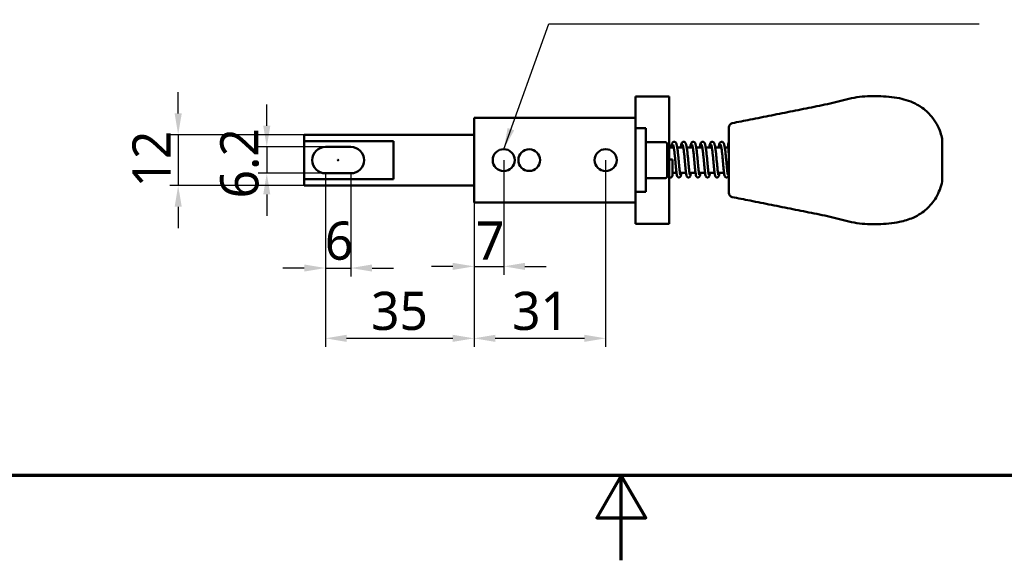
# Model space of a CAD drawing. Header units: millimetres. Extents: x 0 to 594, y 0 to 420.
# Tile 5 of 24: x 155 to 387, y 0 to 127. Entities that reach past the tile are written whole.
import ezdxf

# ---------------------------------------------------------------- set-up
doc = ezdxf.new("R2010")
doc.units = ezdxf.units.MM
doc.header["$LTSCALE"] = 2
for name, color, linetype, lineweight in [('Border (ISO)', 7, 'Continuous', 70), ('Dimension (ISO)', 7, 'Continuous', 25), ('Symbol (ISO)', 7, 'Continuous', 25), ('Visible (ISO)', 7, 'Continuous', 50)]:
    doc.layers.add(name, color=color, linetype=linetype, lineweight=lineweight)
doc.styles.add('Note Text (JIS)', font='meiryo.ttc')
doc.dimstyles.new('Default (JIS)', dxfattribs={"dimscale": 2, "dimtxt": 4.5, "dimasz": 2.5, "dimexe": 1, "dimexo": 0, "dimgap": 0.8, "dimtad": 1, "dimrnd": 1e-08, "dimdsep": 46, "dimtxsty": 'Note Text (JIS)', "dimcen": 0.09, "dimdle": 10, "dimclrd": 256, "dimclre": 256, "dimclrt": 256, "dimadec": 0, "dimazin": 2, "dimtfac": 0.777778, "dimtmove": 0, "dimatfit": 3, "dimfxl": 1, "dimtolj": 1, "dimtzin": 0, "dimlwd": -1, "dimlwe": -1, "dimarcsym": 0})
doc.dimstyles.new('Default (JIS)$7', dxfattribs={"dimscale": 2, "dimtxt": 4.5, "dimasz": 2.5, "dimexe": 1, "dimexo": 0, "dimgap": 0.8, "dimtad": 1, "dimrnd": 1e-08, "dimdsep": 46, "dimtxsty": 'Note Text (JIS)', "dimcen": 0.09, "dimdle": 10, "dimclrd": 256, "dimclre": 256, "dimclrt": 256, "dimadec": 0, "dimazin": 2, "dimtfac": 0.777778, "dimtmove": 0, "dimatfit": 3, "dimfxl": 1, "dimtolj": 1, "dimtzin": 0, "dimlwd": -1, "dimlwe": -1, "dimarcsym": 0})

# ---------------------------------------------------------------- blocks, each defined once
blk = doc.blocks.new('図面枠 既定の図面枠')
at = {"layer": 'Border (ISO)', "flags": 128}
for points in [[(10, 10), (10, 200), (287, 200), (287, 10), (10, 10)], [(148.5, 0), (148.5, 10), (145.61, 5), (151.39, 5), (148.5, 10)]]:
    blk.add_lwpolyline(points, dxfattribs=at)
blk = doc.blocks.new('*D13')
at = {"layer": 'Defpoints', "color": 0}
for p in [(227.32, 91.23), (262.32, 84.33), (262.32, 52.33)]:
    blk.add_point(p, dxfattribs=at)
at = {"layer": 'Dimension (ISO)'}
for p, q in [((227.32, 91.23), (227.32, 50.33)), ((262.32, 84.33), (262.32, 50.33)), ((232.32, 52.33), (257.32, 52.33))]:
    blk.add_line(p, q, dxfattribs=at)
for points in [[(232.32, 53.16), (232.32, 51.49), (227.32, 52.33)], [(257.32, 53.16), (257.32, 51.49), (262.32, 52.33)]]:
    blk.add_solid(points, dxfattribs=at)
at = {"layer": 'Dimension (ISO)', "insert": (238.06, 63.3), "char_height": 9, "attachment_point": 1, "style": 'Note Text (JIS)'}
blk.add_mtext('\\A1;35', dxfattribs=at)
blk = doc.blocks.new('*D14')
at = {"layer": 'Defpoints', "color": 0}
for p in [(269.32, 94.33), (262.32, 84.33), (269.32, 69.29)]:
    blk.add_point(p, dxfattribs=at)
at = {"layer": 'Dimension (ISO)'}
for p, q in [((269.32, 94.33), (269.32, 67.29)), ((262.32, 84.33), (262.32, 67.29)), ((257.32, 69.29), (252.32, 69.29)), ((262.32, 69.29), (269.32, 69.29)), ((274.32, 69.29), (279.32, 69.29))]:
    blk.add_line(p, q, dxfattribs=at)
for points in [[(257.32, 70.12), (257.32, 68.45), (262.32, 69.29)], [(274.32, 70.12), (274.32, 68.45), (269.32, 69.29)]]:
    blk.add_solid(points, dxfattribs=at)
at = {"layer": 'Dimension (ISO)', "insert": (262.77, 79.89), "char_height": 9, "attachment_point": 1, "style": 'Note Text (JIS)'}
blk.add_mtext('\\A1;7', dxfattribs=at)
blk = doc.blocks.new('*D15')
at = {"layer": 'Defpoints', "color": 0}
for p in [(293.32, 94.33), (262.32, 84.33), (293.32, 52.33)]:
    blk.add_point(p, dxfattribs=at)
at = {"layer": 'Dimension (ISO)'}
for p, q in [((293.32, 94.33), (293.32, 50.33)), ((262.32, 84.33), (262.32, 50.33)), ((267.32, 52.33), (288.32, 52.33))]:
    blk.add_line(p, q, dxfattribs=at)
for points in [[(267.32, 53.16), (267.32, 51.49), (262.32, 52.33)], [(288.32, 53.16), (288.32, 51.49), (293.32, 52.33)]]:
    blk.add_solid(points, dxfattribs=at)
at = {"layer": 'Dimension (ISO)', "insert": (271.28, 63.3), "char_height": 9, "attachment_point": 1, "style": 'Note Text (JIS)'}
blk.add_mtext('\\A1;31', dxfattribs=at)
blk = doc.blocks.new('*D16')
at = {"layer": 'Defpoints', "color": 0}
for p in [(227.32, 91.23), (233.32, 91.23), (233.32, 68.9)]:
    blk.add_point(p, dxfattribs=at)
at = {"layer": 'Dimension (ISO)'}
for p, q in [((227.32, 91.23), (227.32, 66.9)), ((233.32, 91.23), (233.32, 66.9)), ((222.32, 68.9), (217.32, 68.9)), ((227.32, 68.9), (233.32, 68.9)), ((238.32, 68.9), (243.32, 68.9))]:
    blk.add_line(p, q, dxfattribs=at)
for points in [[(222.32, 69.73), (222.32, 68.06), (227.32, 68.9)], [(238.32, 69.73), (238.32, 68.06), (233.32, 68.9)]]:
    blk.add_solid(points, dxfattribs=at)
at = {"layer": 'Dimension (ISO)', "insert": (227.17, 79.85), "char_height": 9, "attachment_point": 1, "style": 'Note Text (JIS)'}
blk.add_mtext('\\A1;6', dxfattribs=at)
blk = doc.blocks.new('*D17')
at = {"layer": 'Defpoints', "color": 0}
for p in [(227.32, 97.43), (213.51, 91.23), (227.32, 91.23)]:
    blk.add_point(p, dxfattribs=at)
at = {"layer": 'Dimension (ISO)'}
for p, q in [((213.51, 102.43), (213.51, 107.43)), ((227.32, 97.43), (211.51, 97.43)), ((213.51, 97.43), (213.51, 91.23)), ((227.32, 91.23), (211.51, 91.23)), ((213.51, 86.23), (213.51, 81.23))]:
    blk.add_line(p, q, dxfattribs=at)
for points in [[(212.68, 102.43), (214.34, 102.43), (213.51, 97.43)], [(212.68, 86.23), (214.34, 86.23), (213.51, 91.23)]]:
    blk.add_solid(points, dxfattribs=at)
at = {"layer": 'Dimension (ISO)', "insert": (202.54, 85.31), "char_height": 9, "attachment_point": 1, "rotation": 90, "style": 'Note Text (JIS)'}
blk.add_mtext('\\A1;6.2', dxfattribs=at)
blk = doc.blocks.new('*D18')
at = {"layer": 'Defpoints', "color": 0}
for p in [(222.32, 100.33), (192.64, 88.33), (222.32, 88.33)]:
    blk.add_point(p, dxfattribs=at)
at = {"layer": 'Dimension (ISO)'}
for p, q in [((192.64, 105.33), (192.64, 110.33)), ((222.32, 100.33), (190.64, 100.33)), ((192.64, 100.33), (192.64, 88.33)), ((222.32, 88.33), (190.64, 88.33)), ((192.64, 83.33), (192.64, 78.33))]:
    blk.add_line(p, q, dxfattribs=at)
for points in [[(191.81, 105.33), (193.48, 105.33), (192.64, 100.33)], [(191.81, 83.33), (193.48, 83.33), (192.64, 88.33)]]:
    blk.add_solid(points, dxfattribs=at)
at = {"layer": 'Dimension (ISO)', "insert": (181.86, 87.88), "char_height": 9, "attachment_point": 1, "rotation": 90, "style": 'Note Text (JIS)'}
blk.add_mtext('\\A1;12', dxfattribs=at)

msp = doc.modelspace()

# ---------------------------------------------------------------- linework, layer by layer
at = {"layer": 'Visible (ISO)'}
for p, q in [((308.317, 109.325), (300.317, 109.325)), ((300.317, 109.325), (300.317, 104.325)), ((308.317, 109.325), (308.317, 79.325)), ((300.317, 104.325), (262.317, 104.325)), ((262.317, 84.325), (262.317, 104.325)), ((300.317, 84.325), (300.317, 104.325)), ((322.317, 86.602), (322.317, 102.048)), ((222.317, 98.797), (222.317, 100.325)), ((262.317, 100.325), (222.317, 100.325)), ((300.317, 101.825), (302.817, 101.825)), ((302.817, 101.825), (302.817, 86.825)), ((222.317, 98.797), (243.317, 98.797)), ((222.317, 89.853), (222.317, 98.797)), ((227.317, 97.425), (233.317, 97.425)), ((243.317, 89.853), (243.317, 98.797)), ((307.317, 98.575), (302.817, 98.575)), ((307.817, 98.075), (307.817, 90.575)), ((372.567, 99.35), (372.567, 89.3)), ((308.317, 97.325), (309.366, 97.325)), ((310.177, 97.325), (311.605, 97.325)), ((312.417, 97.325), (313.845, 97.325)), ((314.656, 97.325), (316.084, 97.325)), ((316.896, 97.325), (318.324, 97.325)), ((319.135, 97.325), (320.563, 97.325)), ((321.375, 97.325), (322.274, 97.325)), ((308.317, 94.455), (309.105, 94.455)), ((322.302, 94.455), (322.317, 94.455)), ((233.317, 91.225), (227.317, 91.225)), ((309.07, 91.325), (310.011, 91.325)), ((310.818, 91.325), (312.251, 91.325)), ((313.058, 91.325), (314.49, 91.325)), ((315.297, 91.325), (316.73, 91.325)), ((317.537, 91.325), (318.969, 91.325)), ((319.776, 91.325), (321.209, 91.325)), ((322.016, 91.325), (322.317, 91.325)), ((243.317, 89.853), (222.317, 89.853)), ((222.317, 89.853), (222.317, 88.325)), ((262.317, 88.325), (222.317, 88.325)), ((307.317, 90.075), (302.817, 90.075)), ((300.317, 86.825), (302.817, 86.825)), ((262.317, 84.325), (300.317, 84.325)), ((300.317, 84.325), (300.317, 79.325)), ((308.317, 79.325), (300.317, 79.325))]:
    msp.add_line(p, q, dxfattribs=at)
for centre, radius in [((269.317, 94.325), 2.6), ((275.317, 94.325), 2.55), ((293.317, 94.325), 2.6), ((230.317, 94.325), 0.05)]:
    msp.add_circle(centre, radius, dxfattribs=at)
for centre, radius, start, end in [((323.317, 102.048), 1, 101.31755, 180), ((227.317, 94.325), 3.1, 90, 270), ((233.317, 94.325), 3.1, 270, 90), ((307.317, 98.075), 0.5, 0, 90), ((307.317, 90.575), 0.5, 270, 0), ((323.317, 86.602), 1, 180, 258.68245)]:
    msp.add_arc(centre, radius, start, end, dxfattribs=at)
for points, knots in [([(352.467, 109.149), (352.467, 109.149), (352.467, 109.149), (352.467, 109.149), (350.773, 108.89), (349.117, 108.41), (347.442, 107.993), (345.769, 107.577), (344.077, 107.225), (342.417, 106.888), (340.73, 106.545), (339.077, 106.218), (337.392, 105.883), (335.739, 105.554), (334.056, 105.216), (332.367, 104.878), (330.695, 104.543), (329.019, 104.208), (327.342, 103.873), (327.342, 103.873), (327.342, 103.873), (327.342, 103.873)], [0.46405654, 0.46405654, 0.46405654, 0.46405654, 0.46405664, 0.46405664, 0.46405664, 0.55610327, 0.55610327, 0.55610327, 0.64804419, 0.64804419, 0.64804419, 0.74146355, 0.74146355, 0.74146355, 0.83312031, 0.83312031, 0.83312031, 0.92382686, 0.92382686, 0.92382686, 0.92382686, 0.92382686, 0.92382686, 0.92382686]), ([(362.517, 108.898), (362.517, 108.898), (362.517, 108.898), (362.517, 108.898), (360.916, 109.225), (359.188, 109.356), (357.492, 109.4), (357.492, 109.4), (357.492, 109.4), (357.492, 109.4)], [0.286295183, 0.286295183, 0.286295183, 0.286295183, 0.286295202, 0.286295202, 0.286295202, 0.374849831, 0.374849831, 0.374849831, 0.374849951, 0.374849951, 0.374849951, 0.374849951]), ([(362.517, 108.898), (363.236, 108.751), (363.947, 108.559), (365.354, 108.069), (366.054, 107.759), (366.992, 107.239), (367.271, 107.069), (367.542, 106.888)], [0, 0, 0, 0, 0.22044992, 0.22044992, 0.46650017, 0.46650017, 0.57554245, 0.57554245, 0.57554245, 0.57554245]), ([(370.054, 104.627), (370.054, 104.627), (370.054, 104.627), (370.054, 104.627), (369.331, 105.493), (368.484, 106.258), (367.542, 106.888), (367.542, 106.888), (367.542, 106.888), (367.542, 106.888)], [0.116385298, 0.116385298, 0.116385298, 0.116385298, 0.116385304, 0.116385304, 0.116385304, 0.182957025, 0.182957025, 0.182957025, 0.182957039, 0.182957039, 0.182957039, 0.182957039]), ([(370.054, 104.627), (370.992, 103.504), (371.726, 102.202), (372.346, 100.343), (372.474, 99.85), (372.567, 99.35)], [0, 0, 0, 0, 0.4985869, 0.4985869, 0.67273407, 0.67273407, 0.67273407, 0.67273407]), ([(310.905, 90.867), (310.905, 90.867), (310.9, 90.881), (310.881, 90.949), (310.864, 91.032), (310.834, 91.215), (310.821, 91.304), (310.794, 91.512), (310.779, 91.632), (310.749, 91.897), (310.733, 92.044), (310.701, 92.358), (310.685, 92.527), (310.652, 92.88), (310.634, 93.065), (310.599, 93.447), (310.581, 93.643), (310.545, 94.044), (310.526, 94.247), (310.488, 94.655), (310.468, 94.86), (310.429, 95.265), (310.408, 95.466), (310.367, 95.859), (310.346, 96.051), (310.303, 96.421), (310.281, 96.6), (310.236, 96.939), (310.213, 97.1), (310.165, 97.402), (310.141, 97.542), (310.089, 97.804), (310.062, 97.923), (309.998, 98.156), (309.964, 98.261), (309.883, 98.407), (309.857, 98.447), (309.79, 98.522), (309.755, 98.554), (309.65, 98.62), (309.571, 98.65), (309.417, 98.657), (309.35, 98.644), (309.233, 98.597), (309.187, 98.563), (309.097, 98.483), (309.065, 98.436), (308.962, 98.265), (308.925, 98.143), (308.851, 97.862), (308.821, 97.718), (308.777, 97.481), (308.764, 97.405), (308.751, 97.325)], [36.3107281, 36.3107281, 36.3107281, 36.3107281, 36.4050229, 36.4050229, 36.6024022, 36.6024022, 36.7437723, 36.7437723, 36.8949442, 36.8949442, 37.0506601, 37.0506601, 37.2086185, 37.2086185, 37.367809, 37.367809, 37.5277695, 37.5277695, 37.688293, 37.688293, 37.8493134, 37.8493134, 38.0108711, 38.0108711, 38.1731274, 38.1731274, 38.3364439, 38.3364439, 38.5016055, 38.5016055, 38.6704945, 38.6704945, 38.8486984, 38.8486984, 39.0619522, 39.0619522, 39.1418391, 39.1418391, 39.1983001, 39.1983001, 39.2648637, 39.2648637, 39.3161958, 39.3161958, 39.3736012, 39.3736012, 39.4607504, 39.4607504, 39.7137553, 39.7137553, 39.9189867, 39.9189867, 40.0097622, 40.0097622, 40.0097622, 40.0097622]), ([(311.157, 91.325), (311.15, 91.274), (311.143, 91.224), (311.119, 91.055), (311.102, 90.948), (311.061, 90.742), (311.042, 90.656), (310.988, 90.527), (310.973, 90.495), (310.931, 90.432), (310.912, 90.406), (310.848, 90.344), (310.799, 90.306), (310.677, 90.262), (310.618, 90.252), (310.506, 90.258), (310.455, 90.272), (310.366, 90.312), (310.33, 90.337), (310.267, 90.393), (310.244, 90.422), (310.196, 90.492), (310.18, 90.527), (310.113, 90.687), (310.093, 90.801), (310.046, 91.075), (310.027, 91.205), (309.991, 91.483), (309.974, 91.628), (309.94, 91.939), (309.923, 92.103), (309.889, 92.449), (309.872, 92.63), (309.837, 93.004), (309.819, 93.197), (309.783, 93.592), (309.764, 93.793), (309.727, 94.198), (309.708, 94.401), (309.67, 94.806), (309.65, 95.007), (309.611, 95.402), (309.591, 95.595), (309.55, 95.969), (309.529, 96.149), (309.488, 96.492), (309.467, 96.654), (309.425, 96.956), (309.404, 97.095), (309.363, 97.347), (309.343, 97.459), (309.303, 97.651), (309.284, 97.733), (309.251, 97.858), (309.236, 97.905), (309.214, 97.961), (309.207, 97.976), (309.205, 97.979), (309.205, 97.979), (309.205, 97.979)], [35.5014794, 35.5014794, 35.5014794, 35.5014794, 35.5690194, 35.5690194, 35.7438836, 35.7438836, 35.9535856, 35.9535856, 36.0192443, 36.0192443, 36.0576735, 36.0576735, 36.1021894, 36.1021894, 36.1325262, 36.1325262, 36.1603787, 36.1603787, 36.1918945, 36.1918945, 36.2330819, 36.2330819, 36.3047516, 36.3047516, 36.5768502, 36.5768502, 36.7664827, 36.7664827, 36.9365114, 36.9365114, 37.1015918, 37.1015918, 37.2646011, 37.2646011, 37.4265184, 37.4265184, 37.5877436, 37.5877436, 37.7484381, 37.7484381, 37.9086324, 37.9086324, 38.068252, 38.068252, 38.2270928, 38.2270928, 38.3847349, 38.3847349, 38.5403317, 38.5403317, 38.6921059, 38.6921059, 38.8361496, 38.8361496, 38.9640754, 38.9640754, 39.062489, 39.062489, 39.0710409, 39.0710409, 39.0710409, 39.0710409]), ([(313.144, 90.867), (313.144, 90.867), (313.139, 90.881), (313.121, 90.949), (313.104, 91.032), (313.074, 91.215), (313.061, 91.304), (313.033, 91.512), (313.019, 91.632), (312.988, 91.898), (312.973, 92.044), (312.941, 92.358), (312.925, 92.527), (312.891, 92.88), (312.874, 93.065), (312.839, 93.447), (312.821, 93.643), (312.784, 94.044), (312.766, 94.247), (312.727, 94.655), (312.708, 94.86), (312.668, 95.265), (312.648, 95.466), (312.606, 95.859), (312.585, 96.051), (312.542, 96.421), (312.52, 96.6), (312.475, 96.939), (312.452, 97.1), (312.405, 97.402), (312.38, 97.542), (312.329, 97.804), (312.302, 97.923), (312.237, 98.156), (312.203, 98.261), (312.122, 98.407), (312.096, 98.447), (312.029, 98.522), (311.995, 98.554), (311.889, 98.62), (311.81, 98.65), (311.657, 98.657), (311.589, 98.644), (311.473, 98.597), (311.426, 98.563), (311.337, 98.483), (311.305, 98.436), (311.201, 98.265), (311.165, 98.143), (311.091, 97.862), (311.06, 97.718), (311.017, 97.481), (311.004, 97.405), (310.991, 97.325)], [30.0275428, 30.0275428, 30.0275428, 30.0275428, 30.1218484, 30.1218484, 30.3192358, 30.3192358, 30.4606079, 30.4606079, 30.6117807, 30.6117807, 30.7674971, 30.7674971, 30.9254557, 30.9254557, 31.0846463, 31.0846463, 31.2446069, 31.2446069, 31.4051304, 31.4051304, 31.566151, 31.566151, 31.7277087, 31.7277087, 31.8899651, 31.8899651, 32.0532819, 32.0532819, 32.2184438, 32.2184438, 32.3873336, 32.3873336, 32.5655397, 32.5655397, 32.778804, 32.778804, 32.858651, 32.858651, 32.9151138, 32.9151138, 32.9816779, 32.9816779, 33.0330099, 33.0330099, 33.0904152, 33.0904152, 33.1775639, 33.1775639, 33.4305646, 33.4305646, 33.6357977, 33.6357977, 33.7265769, 33.7265769, 33.7265769, 33.7265769]), ([(313.396, 91.325), (313.395, 91.316), (313.394, 91.306), (313.375, 91.168), (313.358, 91.053), (313.321, 90.841), (313.302, 90.748), (313.264, 90.619), (313.251, 90.578), (313.208, 90.486), (313.185, 90.435), (313.077, 90.336), (313.026, 90.299), (312.906, 90.259), (312.846, 90.251), (312.736, 90.26), (312.686, 90.275), (312.598, 90.316), (312.563, 90.342), (312.501, 90.398), (312.479, 90.428), (312.431, 90.499), (312.415, 90.535), (312.344, 90.715), (312.321, 90.854), (312.271, 91.172), (312.253, 91.304), (312.218, 91.588), (312.201, 91.738), (312.167, 92.058), (312.15, 92.226), (312.116, 92.58), (312.098, 92.764), (312.063, 93.144), (312.045, 93.339), (312.009, 93.737), (311.99, 93.939), (311.953, 94.345), (311.934, 94.549), (311.895, 94.952), (311.875, 95.152), (311.836, 95.542), (311.815, 95.733), (311.775, 96.1), (311.754, 96.276), (311.712, 96.61), (311.691, 96.767), (311.65, 97.057), (311.629, 97.191), (311.588, 97.429), (311.567, 97.534), (311.529, 97.711), (311.511, 97.784), (311.479, 97.892), (311.466, 97.931), (311.449, 97.97), (311.444, 97.979), (311.445, 97.979)], [29.2182871, 29.2182871, 29.2182871, 29.2182871, 29.2308363, 29.2308363, 29.4020598, 29.4020598, 29.5928964, 29.5928964, 29.6897634, 29.6897634, 29.7786657, 29.7786657, 29.8211429, 29.8211429, 29.8511008, 29.8511008, 29.879025, 29.879025, 29.9109406, 29.9109406, 29.9531172, 29.9531172, 30.0286221, 30.0286221, 30.3440864, 30.3440864, 30.5252017, 30.5252017, 30.6935297, 30.6935297, 30.8579594, 30.8579594, 31.0206467, 31.0206467, 31.1823721, 31.1823721, 31.3434601, 31.3434601, 31.5040348, 31.5040348, 31.6641012, 31.6641012, 31.8235573, 31.8235573, 31.9821581, 31.9821581, 32.1394068, 32.1394068, 32.2942954, 32.2942954, 32.4446807, 32.4446807, 32.5858265, 32.5858265, 32.707905, 32.707905, 32.7878556, 32.7878556, 32.7878556, 32.7878556]), ([(315.384, 90.867), (315.384, 90.867), (315.379, 90.881), (315.36, 90.949), (315.343, 91.032), (315.313, 91.215), (315.3, 91.304), (315.273, 91.511), (315.258, 91.631), (315.228, 91.897), (315.212, 92.043), (315.18, 92.358), (315.164, 92.526), (315.131, 92.879), (315.113, 93.064), (315.078, 93.446), (315.06, 93.643), (315.024, 94.043), (315.005, 94.246), (314.967, 94.654), (314.947, 94.859), (314.908, 95.265), (314.887, 95.466), (314.846, 95.858), (314.825, 96.05), (314.782, 96.421), (314.76, 96.599), (314.715, 96.938), (314.692, 97.099), (314.644, 97.401), (314.62, 97.542), (314.568, 97.803), (314.541, 97.923), (314.477, 98.156), (314.443, 98.26), (314.362, 98.406), (314.336, 98.447), (314.269, 98.522), (314.234, 98.555), (314.129, 98.62), (314.05, 98.65), (313.896, 98.657), (313.829, 98.644), (313.712, 98.597), (313.666, 98.563), (313.576, 98.483), (313.544, 98.436), (313.441, 98.265), (313.404, 98.143), (313.33, 97.862), (313.3, 97.718), (313.256, 97.481), (313.243, 97.405), (313.23, 97.325)], [23.7443575, 23.7443575, 23.7443575, 23.7443575, 23.8385664, 23.8385664, 24.0358813, 24.0358813, 24.1772357, 24.1772357, 24.3284002, 24.3284002, 24.4841127, 24.4841127, 24.6420693, 24.6420693, 24.8012587, 24.8012587, 24.9612185, 24.9612185, 25.1217414, 25.1217414, 25.2827613, 25.2827613, 25.4443182, 25.4443182, 25.6065736, 25.6065736, 25.7698886, 25.7698886, 25.9350474, 25.9350474, 26.1039302, 26.1039302, 26.2821169, 26.2821169, 26.4952874, 26.4952874, 26.5754912, 26.5754912, 26.6319376, 26.6319376, 26.6984974, 26.6984974, 26.7498293, 26.7498293, 26.8072359, 26.8072359, 26.8943896, 26.8943896, 27.1474286, 27.1474286, 27.3526461, 27.3526461, 27.4433916, 27.4433916, 27.4433916, 27.4433916]), ([(315.636, 91.325), (315.633, 91.306), (315.631, 91.287), (315.611, 91.141), (315.594, 91.029), (315.556, 90.818), (315.537, 90.726), (315.496, 90.597), (315.482, 90.556), (315.438, 90.472), (315.416, 90.432), (315.335, 90.351), (315.287, 90.31), (315.164, 90.264), (315.105, 90.253), (314.992, 90.257), (314.941, 90.27), (314.851, 90.308), (314.814, 90.334), (314.75, 90.389), (314.726, 90.418), (314.678, 90.486), (314.661, 90.521), (314.598, 90.67), (314.579, 90.772), (314.533, 91.023), (314.513, 91.152), (314.476, 91.43), (314.459, 91.573), (314.425, 91.879), (314.408, 92.041), (314.374, 92.382), (314.357, 92.561), (314.322, 92.932), (314.304, 93.124), (314.269, 93.517), (314.25, 93.717), (314.213, 94.121), (314.194, 94.325), (314.156, 94.73), (314.137, 94.932), (314.097, 95.328), (314.077, 95.523), (314.037, 95.9), (314.016, 96.082), (313.975, 96.429), (313.954, 96.594), (313.912, 96.901), (313.891, 97.044), (313.85, 97.302), (313.829, 97.418), (313.789, 97.618), (313.77, 97.704), (313.736, 97.837), (313.72, 97.889), (313.696, 97.953), (313.688, 97.972), (313.684, 97.978), (313.684, 97.979), (313.684, 97.979)], [22.9351031, 22.9351031, 22.9351031, 22.9351031, 22.9602664, 22.9602664, 23.1322035, 23.1322035, 23.3262874, 23.3262874, 23.4227771, 23.4227771, 23.4880349, 23.4880349, 23.5342999, 23.5342999, 23.5649208, 23.5649208, 23.5927377, 23.5927377, 23.623986, 23.623986, 23.6645225, 23.6645225, 23.7337378, 23.7337378, 23.980937, 23.980937, 24.1780086, 24.1780086, 24.3491368, 24.3491368, 24.5146106, 24.5146106, 24.6778076, 24.6778076, 24.8398332, 24.8398332, 25.0011331, 25.0011331, 25.1618903, 25.1618903, 25.3221494, 25.3221494, 25.4818494, 25.4818494, 25.6408054, 25.6408054, 25.7986327, 25.7986327, 25.9545576, 25.9545576, 26.1069656, 26.1069656, 26.2523218, 26.2523218, 26.3829504, 26.3829504, 26.4857545, 26.4857545, 26.5046703, 26.5046703, 26.5046703, 26.5046703]), ([(317.623, 90.867), (317.623, 90.867), (317.618, 90.881), (317.599, 90.951), (317.582, 91.034), (317.552, 91.219), (317.539, 91.308), (317.511, 91.517), (317.497, 91.637), (317.467, 91.904), (317.451, 92.051), (317.419, 92.366), (317.403, 92.534), (317.369, 92.888), (317.352, 93.073), (317.317, 93.455), (317.299, 93.652), (317.262, 94.053), (317.244, 94.256), (317.205, 94.664), (317.186, 94.869), (317.146, 95.274), (317.126, 95.475), (317.084, 95.868), (317.063, 96.059), (317.02, 96.429), (316.998, 96.607), (316.953, 96.946), (316.93, 97.107), (316.883, 97.408), (316.858, 97.549), (316.807, 97.809), (316.779, 97.929), (316.715, 98.161), (316.68, 98.266), (316.599, 98.411), (316.573, 98.449), (316.509, 98.522), (316.474, 98.554), (316.369, 98.62), (316.289, 98.65), (316.136, 98.657), (316.068, 98.644), (315.952, 98.597), (315.905, 98.564), (315.816, 98.483), (315.784, 98.437), (315.68, 98.265), (315.644, 98.144), (315.57, 97.863), (315.539, 97.719), (315.496, 97.482), (315.483, 97.405), (315.47, 97.325)], [17.4611722, 17.4611722, 17.4611722, 17.4611722, 17.556618, 17.556618, 17.7548581, 17.7548581, 17.8964378, 17.8964378, 18.0477067, 18.0477067, 18.2034687, 18.2034687, 18.3614511, 18.3614511, 18.5206558, 18.5206558, 18.6806258, 18.6806258, 18.841157, 18.841157, 19.002185, 19.002185, 19.1637516, 19.1637516, 19.3260205, 19.3260205, 19.4893574, 19.4893574, 19.6545568, 19.6545568, 19.8235285, 19.8235285, 20.0019664, 20.0019664, 20.2163523, 20.2163523, 20.2920762, 20.2920762, 20.3486711, 20.3486711, 20.4152688, 20.4152688, 20.4666019, 20.4666019, 20.5239971, 20.5239971, 20.6111055, 20.6111055, 20.8638017, 20.8638017, 21.0691594, 21.0691594, 21.1602062, 21.1602062, 21.1602062, 21.1602062]), ([(317.875, 91.325), (317.859, 91.2), (317.843, 91.088), (317.807, 90.876), (317.788, 90.781), (317.745, 90.619), (317.733, 90.557), (317.651, 90.434), (317.631, 90.407), (317.568, 90.345), (317.518, 90.306), (317.397, 90.262), (317.337, 90.252), (317.225, 90.258), (317.174, 90.272), (317.085, 90.311), (317.05, 90.337), (316.986, 90.392), (316.963, 90.421), (316.915, 90.491), (316.898, 90.526), (316.833, 90.684), (316.812, 90.797), (316.765, 91.068), (316.746, 91.197), (316.71, 91.476), (316.693, 91.621), (316.659, 91.931), (316.642, 92.095), (316.608, 92.44), (316.591, 92.62), (316.556, 92.994), (316.538, 93.187), (316.502, 93.581), (316.484, 93.782), (316.447, 94.187), (316.428, 94.391), (316.389, 94.796), (316.37, 94.997), (316.33, 95.392), (316.31, 95.585), (316.269, 95.959), (316.249, 96.14), (316.208, 96.483), (316.187, 96.646), (316.145, 96.948), (316.124, 97.088), (316.083, 97.34), (316.062, 97.453), (316.023, 97.647), (316.004, 97.729), (315.97, 97.855), (315.955, 97.903), (315.933, 97.96), (315.925, 97.976), (315.924, 97.979), (315.924, 97.979), (315.924, 97.979)], [16.6519163, 16.6519163, 16.6519163, 16.6519163, 16.8154137, 16.8154137, 17.0021011, 17.0021011, 17.1686011, 17.1686011, 17.2077254, 17.2077254, 17.2524438, 17.2524438, 17.2828154, 17.2828154, 17.3106628, 17.3106628, 17.3421444, 17.3421444, 17.3832482, 17.3832482, 17.4545998, 17.4545998, 17.7233508, 17.7233508, 17.9138454, 17.9138454, 18.084018, 18.084018, 18.2491509, 18.2491509, 18.4121857, 18.4121857, 18.5741178, 18.5741178, 18.7353533, 18.7353533, 18.8960565, 18.8960565, 19.0562599, 19.0562599, 19.215891, 19.215891, 19.3747483, 19.3747483, 19.5324171, 19.5324171, 19.6880614, 19.6880614, 19.8399277, 19.8399277, 19.9841628, 19.9841628, 20.1124808, 20.1124808, 20.2115168, 20.2115168, 20.221485, 20.221485, 20.221485, 20.221485]), ([(319.863, 90.867), (319.863, 90.867), (319.858, 90.879), (319.841, 90.943), (319.824, 91.023), (319.794, 91.199), (319.781, 91.287), (319.754, 91.49), (319.74, 91.608), (319.71, 91.871), (319.694, 92.016), (319.662, 92.327), (319.646, 92.494), (319.613, 92.845), (319.596, 93.03), (319.561, 93.41), (319.543, 93.606), (319.506, 94.006), (319.488, 94.209), (319.449, 94.617), (319.43, 94.821), (319.39, 95.227), (319.37, 95.429), (319.329, 95.822), (319.308, 96.015), (319.265, 96.387), (319.243, 96.566), (319.198, 96.908), (319.175, 97.07), (319.128, 97.375), (319.104, 97.516), (319.052, 97.78), (319.025, 97.901), (318.963, 98.134), (318.929, 98.239), (318.85, 98.392), (318.821, 98.441), (318.744, 98.525), (318.71, 98.557), (318.605, 98.621), (318.526, 98.651), (318.373, 98.657), (318.306, 98.643), (318.19, 98.596), (318.143, 98.563), (318.054, 98.481), (318.022, 98.435), (317.918, 98.262), (317.881, 98.137), (317.807, 97.853), (317.777, 97.709), (317.734, 97.475), (317.722, 97.402), (317.709, 97.325)], [11.1779869, 11.1779869, 11.1779869, 11.1779869, 11.2675364, 11.2675364, 11.4613124, 11.4613124, 11.6017828, 11.6017828, 11.7525372, 11.7525372, 11.9080554, 11.9080554, 12.065911, 12.065911, 12.2250414, 12.2250414, 12.3849614, 12.3849614, 12.5454527, 12.5454527, 12.7064418, 12.7064418, 12.8679624, 12.8679624, 13.030167, 13.030167, 13.1934001, 13.1934001, 13.3584079, 13.3584079, 13.5269635, 13.5269635, 13.7042364, 13.7042364, 13.9131154, 13.9131154, 14.0116232, 14.0116232, 14.0664872, 14.0664872, 14.1326229, 14.1326229, 14.1839412, 14.1839412, 14.2414788, 14.2414788, 14.3291565, 14.3291565, 14.5861728, 14.5861728, 14.7898091, 14.7898091, 14.877021, 14.877021, 14.877021, 14.877021]), ([(320.115, 91.325), (320.114, 91.317), (320.112, 91.309), (320.094, 91.172), (320.077, 91.057), (320.04, 90.844), (320.021, 90.751), (319.984, 90.623), (319.971, 90.582), (319.928, 90.489), (319.906, 90.434), (319.787, 90.33), (319.736, 90.295), (319.616, 90.258), (319.557, 90.251), (319.447, 90.262), (319.397, 90.278), (319.311, 90.32), (319.277, 90.346), (319.216, 90.403), (319.194, 90.432), (319.146, 90.505), (319.131, 90.542), (319.085, 90.658), (319.067, 90.734), (319.025, 90.94), (319.003, 91.074), (318.964, 91.358), (318.947, 91.498), (318.913, 91.797), (318.896, 91.956), (318.862, 92.292), (318.845, 92.468), (318.81, 92.835), (318.793, 93.025), (318.757, 93.414), (318.739, 93.613), (318.702, 94.016), (318.683, 94.22), (318.645, 94.626), (318.626, 94.828), (318.586, 95.227), (318.566, 95.423), (318.526, 95.804), (318.506, 95.989), (318.464, 96.341), (318.444, 96.509), (318.402, 96.824), (318.381, 96.971), (318.339, 97.239), (318.319, 97.359), (318.279, 97.57), (318.259, 97.661), (318.223, 97.807), (318.207, 97.864), (318.181, 97.94), (318.17, 97.965), (318.164, 97.977), (318.163, 97.979), (318.163, 97.979)], [10.3687311, 10.3687311, 10.3687311, 10.3687311, 10.3793741, 10.3793741, 10.550495, 10.550495, 10.7408809, 10.7408809, 10.8367327, 10.8367327, 10.9319253, 10.9319253, 10.9731429, 10.9731429, 11.0028413, 11.0028413, 11.030834, 11.030834, 11.0630583, 11.0630583, 11.1060137, 11.1060137, 11.1846267, 11.1846267, 11.362078, 11.362078, 11.5809033, 11.5809033, 11.7538641, 11.7538641, 11.9199525, 11.9199525, 12.0834327, 12.0834327, 12.2456175, 12.2456175, 12.4070244, 12.4070244, 12.5678688, 12.5678688, 12.7282151, 12.7282151, 12.8880205, 12.8880205, 13.047125, 13.047125, 13.2051873, 13.2051873, 13.3615226, 13.3615226, 13.5147138, 13.5147138, 13.6616794, 13.6616794, 13.7956561, 13.7956561, 13.9042262, 13.9042262, 13.9382997, 13.9382997, 13.9382997, 13.9382997]), ([(322.102, 90.867), (322.102, 90.867), (322.096, 90.885), (322.075, 90.967), (322.056, 91.059), (322.025, 91.258), (322.012, 91.353), (321.984, 91.571), (321.969, 91.696), (321.939, 91.971), (321.923, 92.121), (321.891, 92.443), (321.874, 92.614), (321.84, 92.973), (321.823, 93.161), (321.788, 93.546), (321.77, 93.745), (321.733, 94.147), (321.714, 94.351), (321.675, 94.759), (321.656, 94.964), (321.616, 95.368), (321.595, 95.567), (321.554, 95.957), (321.532, 96.147), (321.489, 96.513), (321.467, 96.688), (321.422, 97.022), (321.398, 97.179), (321.35, 97.474), (321.326, 97.611), (321.273, 97.866), (321.245, 97.982), (321.175, 98.215), (321.142, 98.32), (321.025, 98.483), (320.985, 98.531), (320.86, 98.614), (320.78, 98.648), (320.624, 98.658), (320.556, 98.646), (320.438, 98.601), (320.391, 98.568), (320.3, 98.489), (320.268, 98.444), (320.167, 98.282), (320.132, 98.17), (320.058, 97.904), (320.026, 97.758), (319.979, 97.507), (319.964, 97.418), (319.949, 97.325)], [4.8948016, 4.8948016, 4.8948016, 4.8948016, 5.0024051, 5.0024051, 5.2094217, 5.2094217, 5.353026, 5.353026, 5.5052298, 5.5052298, 5.6614387, 5.6614387, 5.8196566, 5.8196566, 5.9790011, 5.9790011, 6.1390671, 6.1390671, 6.2996765, 6.2996765, 6.4607825, 6.4607825, 6.6224434, 6.6224434, 6.7848466, 6.7848466, 6.9484037, 6.9484037, 7.1140161, 7.1140161, 7.283906, 7.283906, 7.4650257, 7.4650257, 7.6933382, 7.6933382, 7.7776149, 7.7776149, 7.8464995, 7.8464995, 7.8979189, 7.8979189, 7.9547076, 7.9547076, 8.0394027, 8.0394027, 8.2743085, 8.2743085, 8.4879128, 8.4879128, 8.5938357, 8.5938357, 8.5938357, 8.5938357]), ([(322.317, 91.062), (322.314, 91.044), (322.311, 91.026), (322.289, 90.895), (322.271, 90.798), (322.231, 90.642), (322.215, 90.581), (322.154, 90.468), (322.132, 90.431), (322.055, 90.352), (322.006, 90.311), (321.884, 90.264), (321.824, 90.253), (321.712, 90.257), (321.66, 90.27), (321.57, 90.308), (321.533, 90.333), (321.469, 90.388), (321.445, 90.417), (321.397, 90.486), (321.38, 90.52), (321.317, 90.667), (321.298, 90.768), (321.252, 91.016), (321.233, 91.145), (321.196, 91.423), (321.179, 91.565), (321.145, 91.871), (321.128, 92.033), (321.094, 92.373), (321.076, 92.552), (321.042, 92.923), (321.024, 93.115), (320.988, 93.507), (320.97, 93.707), (320.933, 94.111), (320.914, 94.315), (320.876, 94.72), (320.856, 94.922), (320.817, 95.318), (320.797, 95.513), (320.756, 95.89), (320.736, 96.073), (320.694, 96.42), (320.673, 96.586), (320.632, 96.894), (320.611, 97.037), (320.569, 97.296), (320.549, 97.412), (320.509, 97.614), (320.49, 97.7), (320.455, 97.835), (320.439, 97.887), (320.415, 97.952), (320.406, 97.972), (320.403, 97.978), (320.403, 97.979), (320.402, 97.979)], [4.2101493, 4.2101493, 4.2101493, 4.2101493, 4.2384986, 4.2384986, 4.4233372, 4.4233372, 4.5763292, 4.5763292, 4.6379393, 4.6379393, 4.684507, 4.684507, 4.7151734, 4.7151734, 4.7429858, 4.7429858, 4.7741936, 4.7741936, 4.8146322, 4.8146322, 4.8834829, 4.8834829, 5.1271612, 5.1271612, 5.3255089, 5.3255089, 5.4967962, 5.4967962, 5.6623254, 5.6623254, 5.8255483, 5.8255483, 5.9875887, 5.9875887, 6.1488987, 6.1488987, 6.3096643, 6.3096643, 6.4699319, 6.4699319, 6.6296422, 6.6296422, 6.7886131, 6.7886131, 6.946464, 6.946464, 7.1024304, 7.1024304, 7.2549181, 7.2549181, 7.400439, 7.400439, 7.5314085, 7.5314085, 7.6347832, 7.6347832, 7.6551144, 7.6551144, 7.6551144, 7.6551144]), ([(322.317, 98.515), (322.313, 98.511), (322.309, 98.506), (322.286, 98.477), (322.274, 98.457), (322.254, 98.42), (322.248, 98.405), (322.236, 98.373), (322.232, 98.359), (322.221, 98.32), (322.218, 98.303), (322.203, 98.21), (322.196, 98.134), (322.178, 97.932), (322.17, 97.833), (322.151, 97.611), (322.14, 97.488), (322.128, 97.344), (322.127, 97.335), (322.126, 97.325)], [1.5954296, 1.5954296, 1.5954296, 1.5954296, 1.59770508, 1.59770508, 1.6108733, 1.6108733, 1.62697696, 1.62697696, 1.65147472, 1.65147472, 1.70775417, 1.70775417, 1.95393849, 1.95393849, 2.12540515, 2.12540515, 2.28767753, 2.28767753, 2.29902653, 2.29902653, 2.29902653, 2.29902653]), ([(322.302, 94.455), (322.302, 94.656), (322.302, 94.858), (322.3, 95.256), (322.299, 95.453), (322.297, 95.836), (322.295, 96.022), (322.291, 96.38), (322.289, 96.551), (322.284, 96.873), (322.281, 97.025), (322.275, 97.304), (322.271, 97.432), (322.265, 97.659), (322.261, 97.76), (322.254, 97.929), (322.25, 97.999), (322.243, 98.1), (322.24, 98.136), (322.237, 98.156), (322.237, 98.159), (322.237, 98.159)], [0, 0, 0, 0, 0.1596422, 0.1596422, 0.319261, 0.319261, 0.478802, 0.478802, 0.6381825, 0.6381825, 0.7972498, 0.7972498, 0.9556751, 0.9556751, 1.1126227, 1.1126227, 1.2654841, 1.2654841, 1.4037955, 1.4037955, 1.441353, 1.441353, 1.441353, 1.441353]), ([(308.317, 90.397), (308.332, 90.379), (308.353, 90.358), (308.415, 90.311), (308.46, 90.285), (308.56, 90.257), (308.608, 90.252), (308.698, 90.259), (308.74, 90.27), (308.815, 90.3), (308.847, 90.32), (308.904, 90.365), (308.925, 90.388), (308.961, 90.434), (308.972, 90.454), (308.992, 90.491), (308.998, 90.507), (309.011, 90.54), (309.015, 90.554), (309.025, 90.595), (309.028, 90.613), (309.044, 90.714), (309.049, 90.801), (309.06, 91.022), (309.064, 91.126), (309.072, 91.36), (309.075, 91.488), (309.082, 91.767), (309.085, 91.917), (309.09, 92.239), (309.093, 92.409), (309.097, 92.765), (309.099, 92.951), (309.102, 93.334), (309.103, 93.531), (309.105, 93.97), (309.105, 94.212), (309.105, 94.455)], [42.3864427, 42.3864427, 42.3864427, 42.3864427, 42.39547, 42.39547, 42.4056701, 42.4056701, 42.4130998, 42.4130998, 42.4200753, 42.4200753, 42.4280649, 42.4280649, 42.4384539, 42.4384539, 42.4516707, 42.4516707, 42.4679308, 42.4679308, 42.4927913, 42.4927913, 42.550382, 42.550382, 42.8114673, 42.8114673, 42.9832995, 42.9832995, 43.1472113, 43.1472113, 43.3090549, 43.3090549, 43.4700967, 43.4700967, 43.6307671, 43.6307671, 43.7912509, 43.7912509, 43.9822972, 43.9822972, 43.9822972, 43.9822972]), ([(372.567, 89.3), (372.322, 87.984), (371.828, 86.706), (370.821, 85.02), (370.457, 84.507), (370.054, 84.024)], [0, 0, 0, 0, 0.45883256, 0.45883256, 0.67306211, 0.67306211, 0.67306211, 0.67306211]), ([(352.467, 79.502), (352.467, 79.502), (352.467, 79.502), (352.467, 79.502), (350.773, 79.761), (349.117, 80.241), (347.442, 80.657), (345.769, 81.073), (344.077, 81.426), (342.417, 81.763), (340.73, 82.105), (339.077, 82.432), (337.392, 82.768), (335.739, 83.097), (334.056, 83.435), (332.367, 83.773), (330.695, 84.107), (329.019, 84.443), (327.342, 84.778)], [0.46405609, 0.46405609, 0.46405609, 0.46405609, 0.46405665, 0.46405665, 0.46405665, 0.55610327, 0.55610327, 0.55610327, 0.64804419, 0.64804419, 0.64804419, 0.74146355, 0.74146355, 0.74146355, 0.83312031, 0.83312031, 0.83312031, 0.92382684, 0.92382684, 0.92382684, 0.92382684]), ([(367.542, 81.763), (366.972, 81.382), (366.362, 81.048), (365.234, 80.545), (364.729, 80.354), (363.662, 80.017), (363.092, 79.871), (362.517, 79.753)], [0, 0, 0, 0, 0.22961796, 0.22961796, 0.39952439, 0.39952439, 0.57590171, 0.57590171, 0.57590171, 0.57590171]), ([(362.517, 79.753), (362.517, 79.753), (362.517, 79.753), (362.517, 79.753), (360.916, 79.425), (359.188, 79.294), (357.492, 79.25), (357.492, 79.25), (357.492, 79.25), (357.492, 79.25)], [0.2862952, 0.2862952, 0.2862952, 0.2862952, 0.286295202, 0.286295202, 0.286295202, 0.374849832, 0.374849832, 0.374849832, 0.37484991, 0.37484991, 0.37484991, 0.37484991])]:
    msp.add_open_spline(points, degree=3, knots=knots, dxfattribs=at)
for points in [[(352.467, 109.149), (354.127, 109.403), (355.829, 109.443), (357.492, 109.4)], [(323.121, 103.029), (324.525, 103.31), (325.934, 103.591), (327.342, 103.873)], [(327.342, 84.778), (325.934, 85.059), (324.525, 85.341), (323.121, 85.622)], [(370.054, 84.024), (369.331, 83.158), (368.484, 82.392), (367.542, 81.763)], [(357.492, 79.25), (355.829, 79.207), (354.127, 79.247), (352.467, 79.502)]]:
    msp.add_open_spline(points, degree=3, dxfattribs=at)

# ---------------------------------------------------------------- block references
at = {"xscale": 2, "yscale": 2, "zscale": 2}
msp.add_blockref('図面枠 既定の図面枠', (0, 0), dxfattribs=at)

# ---------------------------------------------------------------- dimensions: what is measured, and where the dimension line sits
at = {"layer": 'Dimension (ISO)'}
for base, p1, p2, angle, override, picture, middle in [((192.642, 88.325), (222.317, 100.325), (222.317, 88.325), 90, {"dimgap": 0.8, "dimdec": 2, "dimtol": 0, "dimlim": 0, "dimtp": 0, "dimtm": 0, "dimtdec": 2, "dimtofl": 1, "dimatfit": 1}, '*D18', (192.642, 94.325)), ((213.511, 91.225), (227.317, 97.425), (227.317, 91.225), 90, {"dimgap": 0.8, "dimdec": 2, "dimtol": 0, "dimlim": 0, "dimtp": 0, "dimtm": 0, "dimtdec": 2, "dimtofl": 1, "dimatfit": 1}, '*D17', (213.511, 94.325)), ((269.317, 69.287), (262.317, 84.325), (269.317, 94.325), 180, {"dimgap": 0.8, "dimdec": 2, "dimtol": 0, "dimlim": 0, "dimtp": 0, "dimtm": 0, "dimtdec": 2, "dimtofl": 1, "dimatfit": 1}, '*D14', (265.817, 69.287)), ((293.317, 52.325), (262.317, 84.325), (293.317, 94.325), 180, {"dimgap": 0.8, "dimdec": 2, "dimtol": 0, "dimlim": 0, "dimtp": 0, "dimtm": 0, "dimtdec": 2, "dimtofl": 0, "dimatfit": 1}, '*D15', (277.817, 52.325)), ((233.317, 68.896), (227.317, 91.225), (233.317, 91.225), 180, {"dimgap": 0.8, "dimdec": 2, "dimtol": 0, "dimlim": 0, "dimtp": 0, "dimtm": 0, "dimtdec": 2, "dimtofl": 1, "dimatfit": 1}, '*D16', (230.317, 68.896)), ((262.317, 52.325), (227.317, 91.225), (262.317, 84.325), 180, {"dimgap": 0.8, "dimdec": 2, "dimtol": 0, "dimlim": 0, "dimtp": 0, "dimtm": 0, "dimtdec": 2, "dimtofl": 0, "dimatfit": 1}, '*D13', (244.817, 52.325))]:
    dim = msp.add_linear_dim(base=base, p1=p1, p2=p2, angle=angle, dimstyle='Default (JIS)', override=override, dxfattribs=at)
    dim.commit()
    dim.dimension.update_dxf_attribs({"geometry": picture, "text_midpoint": middle, "dimtype": 160})

# ---------------------------------------------------------------- leaders
at = {"layer": 'Symbol (ISO)', "annotation_type": 0, "has_hookline": 1, "hookline_direction": 0, "text_width": 98.838}
msp.add_leader([(269.317, 96.925), (279.937, 126.455), (282.437, 126.455)], dimstyle='Default (JIS)$7', override={"dimgap": 0, "dimtad": 1}, dxfattribs=at)

doc.saveas('drawing.dxf')
